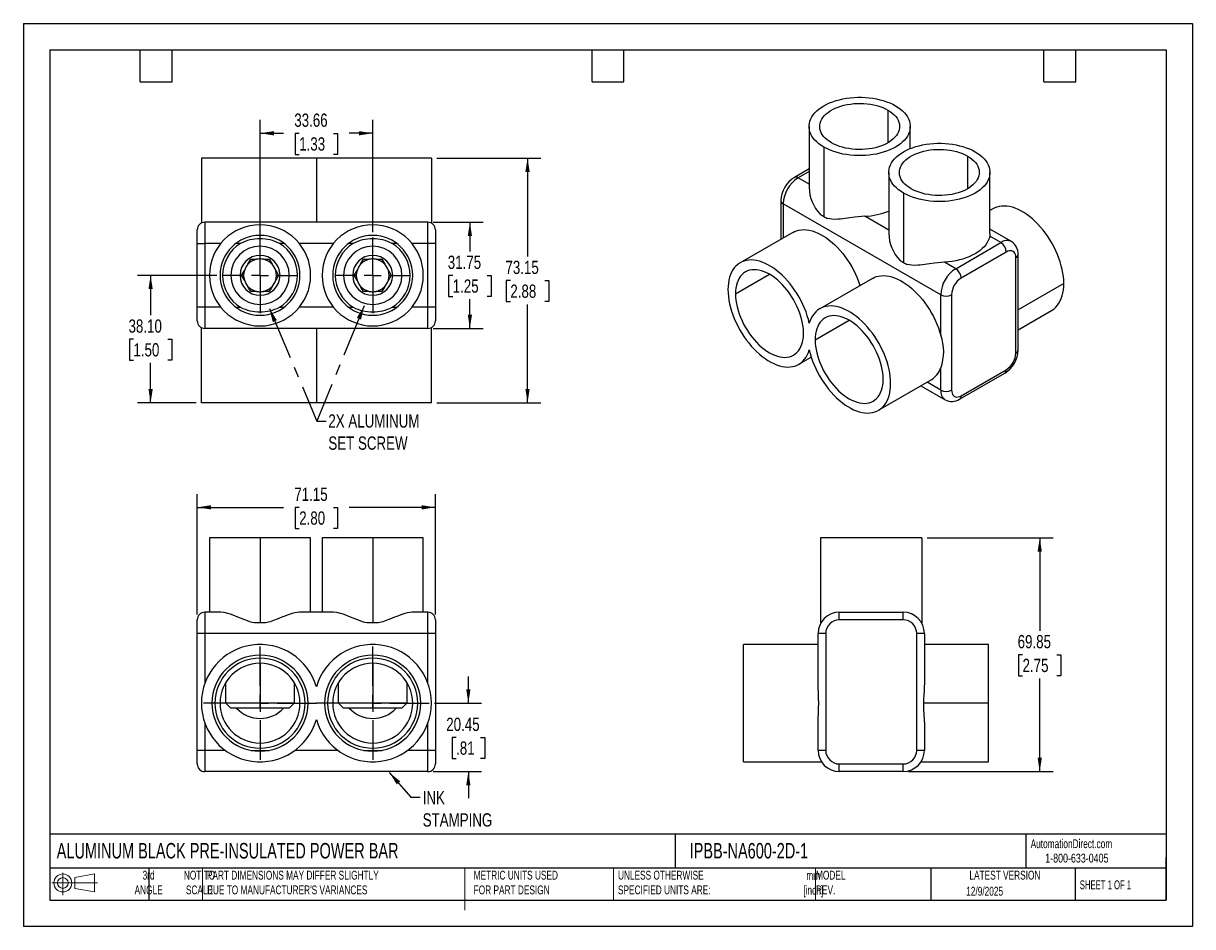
# Model space of a CAD drawing. Header units: millimetres. Extents: x 0 to 349, y 0 to 270.
import ezdxf

# ---------------------------------------------------------------- set-up
doc = ezdxf.new("R2010")
doc.units = ezdxf.units.MM
doc.header["$LTSCALE"] = 1.25
doc.linetypes.add('CENTERX2', pattern=[20.32, 12.7, -2.54, 2.54, -2.54])
doc.layers.add('CENTER', color=40, linetype='CENTERX2')
doc.layers.add('SLD-DEFPOINTS', color=7, linetype='Continuous')
doc.layers.add('DIMENSIONS', color=140, linetype='Continuous', lineweight=25)
doc.layers.add('TEXT', color=140, linetype='Continuous', lineweight=25)
doc.styles.add('SLDTEXTSTYLE0', font='TXT', dxfattribs={"width": 0.7})
doc.styles.add('SLDTEXTSTYLE1', font='TXT', dxfattribs={"width": 0.65})
doc.styles.add('SLDTEXTSTYLE2', font='TXT', dxfattribs={"width": 0.75})
doc.dimstyles.new('SLDDIMSTYLE0', dxfattribs={"dimtxt": 3.96875, "dimasz": 4.1275, "dimexe": 0, "dimexo": 0.0625, "dimgap": 0.992188, "dimtad": 0, "dimtih": 1, "dimtoh": 1, "dimrnd": 1e-09, "dimzin": 12, "dimdsep": 46, "dimtxsty": 'SLDTEXTSTYLE2', "dimsah": 1, "dimcen": 0.09, "dimadec": 0, "dimazin": 3, "dimtfac": 1, "dimtofl": 0, "dimtmove": 0, "dimatfit": 3, "dimfxl": 0, "dimfrac": 2, "dimtolj": 1, "dimtzin": 12, "dimarcsym": 0})
doc.dimstyles.new('SLDDIMSTYLE1', dxfattribs={"dimtxt": 3.96875, "dimasz": 4.1275, "dimexe": 0, "dimexo": 0.0625, "dimgap": 0.992188, "dimtad": 0, "dimtih": 1, "dimtoh": 1, "dimrnd": 1e-09, "dimzin": 12, "dimdsep": 46, "dimtxsty": 'SLDTEXTSTYLE2', "dimsah": 1, "dimcen": 0.09, "dimadec": 0, "dimazin": 3, "dimtfac": 1, "dimtmove": 0, "dimatfit": 0, "dimfxl": 0, "dimfrac": 2, "dimtolj": 1, "dimtzin": 12, "dimarcsym": 0})
doc.dimstyles.new('SLDDIMSTYLE2', dxfattribs={"dimtxt": 0.18, "dimasz": 4.1275, "dimexe": 0, "dimexo": 0.0625, "dimgap": 0, "dimtad": 0, "dimtih": 1, "dimtoh": 1, "dimdec": 0, "dimrnd": 1e-09, "dimzin": 0, "dimdsep": 46, "dimtxsty": 'Standard', "dimsah": 1, "dimcen": 0.09, "dimadec": 0, "dimazin": 0, "dimtfac": 4.1275, "dimtdec": 0, "dimtofl": 0, "dimtmove": 0, "dimatfit": 3, "dimfxl": 0, "dimfrac": 2, "dimtolj": 1, "dimtzin": 0, "dimarcsym": 0})
doc.dimstyles.new('SLDDIMSTYLE3', dxfattribs={"dimtxt": 3.96875, "dimasz": 4.1275, "dimexe": 0, "dimexo": 0.0625, "dimgap": 0.992188, "dimtad": 0, "dimtih": 1, "dimtoh": 1, "dimrnd": 1e-09, "dimzin": 4, "dimdsep": 46, "dimtxsty": 'SLDTEXTSTYLE2', "dimsah": 1, "dimcen": 0.09, "dimadec": 0, "dimazin": 1, "dimtfac": 1, "dimtofl": 0, "dimtmove": 0, "dimatfit": 3, "dimfxl": 0, "dimfrac": 2, "dimtolj": 1, "dimtzin": 12, "dimarcsym": 0})

# ---------------------------------------------------------------- blocks, each defined once
blk = doc.blocks.new('Block11')
at = {"color": 7, "linetype": 'Continuous', "lineweight": 18}
for p, q in [((0, 3.6), (13.59, 3.6)), ((3.24, 6.64), (3.24, 0)), ((6.85, 5.21), (12.72, 6.29)), ((6.85, 2), (6.85, 5.21)), ((12.72, 6.29), (12.72, 0.91)), ((6.85, 2), (12.72, 0.91))]:
    blk.add_line(p, q, dxfattribs=at)
for radius in [2.69, 1.61]:
    blk.add_circle((3.24, 3.6), radius, dxfattribs=at)
blk = doc.blocks.new('Block12')
at = {"layer": 'SLD-DEFPOINTS'}
blk.add_blockref('Block11', (0, 0), dxfattribs=at)
blk = doc.blocks.new('_D')
at = {"layer": 'DIMENSIONS'}
for p, q in [((51.94, 93.25), (51.94, 129.25)), ((123.09, 93.25), (123.09, 129.25)), ((51.94, 125.28), (77.7, 125.28)), ((82.39, 125.25), (81.18, 125.25)), ((81.18, 125.25), (81.18, 118.95)), ((92.65, 125.25), (93.86, 125.25)), ((93.86, 125.25), (93.86, 118.95)), ((123.09, 125.28), (97.34, 125.28)), ((81.18, 118.95), (82.39, 118.95)), ((93.86, 118.95), (92.65, 118.95))]:
    blk.add_line(p, q, dxfattribs=at)
for points in [[(51.94, 125.28), (56.07, 124.64), (56.07, 125.91)], [(123.09, 125.28), (118.96, 125.91), (118.96, 124.64)]]:
    blk.add_solid(points, dxfattribs=at)
at = {"layer": 'DIMENSIONS', "char_height": 3.969, "attachment_point": 1, "style": 'SLDTEXTSTYLE2'}
for s, insert in [('71.15', (80.92, 131.17)), ('2.80', (82.39, 124.06))]:
    blk.add_mtext(s, dxfattribs=dict(at, insert=insert))
blk = doc.blocks.new('_D_1')
at = {"layer": 'DIMENSIONS'}
for p, q in [((132.91, 66.77), (132.91, 74.7)), ((122.82, 66.77), (136.88, 66.77)), ((129.25, 56.51), (128.04, 56.51)), ((128.04, 56.51), (128.04, 50.21)), ((136.58, 56.51), (137.79, 56.51)), ((137.79, 56.51), (137.79, 50.21)), ((128.04, 50.21), (129.25, 50.21)), ((137.79, 50.21), (136.58, 50.21)), ((122.39, 46.32), (136.88, 46.32)), ((132.91, 46.32), (132.91, 38.38))]:
    blk.add_line(p, q, dxfattribs=at)
for points in [[(132.91, 66.77), (133.55, 70.89), (132.28, 70.89)], [(132.91, 46.32), (132.28, 42.19), (133.55, 42.19)]]:
    blk.add_solid(points, dxfattribs=at)
at = {"layer": 'DIMENSIONS', "char_height": 3.969, "attachment_point": 1, "style": 'SLDTEXTSTYLE2'}
for s, insert in [('20.45', (126.32, 62.43)), ('.81', (129.25, 55.33))]:
    blk.add_mtext(s, dxfattribs=dict(at, insert=insert))
blk = doc.blocks.new('SW_CENTERMARKSYMBOL_0')
at = {"layer": 'CENTER', "color": 0}
for p, q in [((0, 5.08), (0, 16.891)), ((-5.08, 0), (-16.891, 0)), ((0, 0), (-2.54, 0)), ((0, 0), (0, 2.54)), ((0, 0), (0, -2.54)), ((0, 0), (2.54, 0)), ((5.08, 0), (16.891, 0)), ((0, -5.08), (0, -16.891))]:
    blk.add_line(p, q, dxfattribs=at)
blk = doc.blocks.new('SW_CENTERMARKSYMBOL_1')
at = {"layer": 'CENTER', "color": 0}
for p, q in [((0, 5.08), (0, 16.891)), ((-5.08, 0), (-16.891, 0)), ((0, 0), (-2.54, 0)), ((0, 0), (0, 2.54)), ((0, 0), (0, -2.54)), ((0, 0), (2.54, 0)), ((5.08, 0), (16.891, 0)), ((0, -5.08), (0, -16.891))]:
    blk.add_line(p, q, dxfattribs=at)
blk = doc.blocks.new('_D_2')
at = {"layer": 'DIMENSIONS'}
for p, q in [((123.46, 229.64), (154.56, 229.64)), ((150.59, 229.64), (150.59, 200.21)), ((145.46, 193.04), (144.25, 193.04)), ((144.25, 193.04), (144.25, 186.74)), ((155.72, 193.04), (156.93, 193.04)), ((156.93, 193.04), (156.93, 186.74)), ((144.25, 186.74), (145.46, 186.74)), ((150.59, 156.49), (150.59, 185.93)), ((156.93, 186.74), (155.72, 186.74)), ((123.46, 156.49), (154.56, 156.49))]:
    blk.add_line(p, q, dxfattribs=at)
for points in [[(150.59, 229.64), (149.96, 225.52), (151.23, 225.52)], [(150.59, 156.49), (151.23, 160.62), (149.96, 160.62)]]:
    blk.add_solid(points, dxfattribs=at)
at = {"layer": 'DIMENSIONS', "char_height": 3.969, "attachment_point": 1, "style": 'SLDTEXTSTYLE2'}
for s, insert in [('73.15', (143.99, 198.96)), ('2.88', (145.46, 191.85))]:
    blk.add_mtext(s, dxfattribs=dict(at, insert=insert))
blk = doc.blocks.new('_D_3')
at = {"layer": 'DIMENSIONS'}
for p, q in [((122.39, 210.47), (137.34, 210.47)), ((133.37, 210.47), (133.37, 201.73)), ((128.24, 194.56), (127.03, 194.56)), ((127.03, 194.56), (127.03, 188.26)), ((138.5, 194.56), (139.71, 194.56)), ((139.71, 194.56), (139.71, 188.26)), ((127.03, 188.26), (128.24, 188.26)), ((133.37, 178.72), (133.37, 187.46)), ((139.71, 188.26), (138.5, 188.26)), ((122.39, 178.72), (137.34, 178.72))]:
    blk.add_line(p, q, dxfattribs=at)
for points in [[(133.37, 210.47), (132.74, 206.34), (134.01, 206.34)], [(133.37, 178.72), (134.01, 182.85), (132.74, 182.85)]]:
    blk.add_solid(points, dxfattribs=at)
at = {"layer": 'DIMENSIONS', "char_height": 3.969, "attachment_point": 1, "style": 'SLDTEXTSTYLE2'}
for s, insert in [('31.75', (126.77, 200.48)), ('1.25', (128.24, 193.38))]:
    blk.add_mtext(s, dxfattribs=dict(at, insert=insert))
blk = doc.blocks.new('_D_4')
at = {"layer": 'DIMENSIONS'}
for p, q in [((57.83, 194.59), (34.04, 194.59)), ((38, 194.59), (38, 182.68)), ((32.87, 175.51), (31.66, 175.51)), ((31.66, 175.51), (31.66, 169.21)), ((43.14, 175.51), (44.35, 175.51)), ((44.35, 175.51), (44.35, 169.21)), ((31.66, 169.21), (32.87, 169.21)), ((38, 156.49), (38, 168.41)), ((44.35, 169.21), (43.14, 169.21)), ((51.58, 156.49), (34.04, 156.49))]:
    blk.add_line(p, q, dxfattribs=at)
for points in [[(38, 194.59), (37.37, 190.47), (38.64, 190.47)], [(38, 156.49), (38.64, 160.62), (37.37, 160.62)]]:
    blk.add_solid(points, dxfattribs=at)
at = {"layer": 'DIMENSIONS', "char_height": 3.969, "attachment_point": 1, "style": 'SLDTEXTSTYLE2'}
for s, insert in [('38.10', (31.41, 181.43)), ('1.50', (32.87, 174.33))]:
    blk.add_mtext(s, dxfattribs=dict(at, insert=insert))
blk = doc.blocks.new('_D_5')
at = {"layer": 'DIMENSIONS'}
for p, q in [((70.69, 201.08), (70.69, 241.02)), ((104.34, 207.45), (104.34, 241.02)), ((70.69, 237.05), (77.7, 237.05)), ((82.39, 237.02), (81.18, 237.02)), ((81.18, 237.02), (81.18, 230.72)), ((92.65, 237.02), (93.86, 237.02)), ((93.86, 237.02), (93.86, 230.72)), ((104.34, 237.05), (97.34, 237.05)), ((81.18, 230.72), (82.39, 230.72)), ((93.86, 230.72), (92.65, 230.72))]:
    blk.add_line(p, q, dxfattribs=at)
for points in [[(70.69, 237.05), (74.82, 236.41), (74.82, 237.68)], [(104.34, 237.05), (100.22, 237.68), (100.22, 236.41)]]:
    blk.add_solid(points, dxfattribs=at)
at = {"layer": 'DIMENSIONS', "char_height": 3.969, "attachment_point": 1, "style": 'SLDTEXTSTYLE2'}
for s, insert in [('33.66', (80.92, 242.94)), ('1.33', (82.39, 235.84))]:
    blk.add_mtext(s, dxfattribs=dict(at, insert=insert))
blk = doc.blocks.new('SW_CENTERMARKSYMBOL_2')
at = {"layer": 'CENTER', "color": 0}
for p, q in [((0, 5.08), (0, 11.27125)), ((-5.08, 0), (-11.27125, 0)), ((0, 0), (-2.54, 0)), ((0, 0), (0, 2.54)), ((0, 0), (0, -2.54)), ((0, 0), (2.54, 0)), ((5.08, 0), (11.27125, 0)), ((0, -5.08), (0, -11.27125))]:
    blk.add_line(p, q, dxfattribs=at)
blk = doc.blocks.new('SW_CENTERMARKSYMBOL_3')
at = {"layer": 'CENTER', "color": 0}
for p, q in [((0, 5.08), (0, 11.27125)), ((-5.08, 0), (-11.27125, 0)), ((0, 0), (-2.54, 0)), ((0, 0), (0, 2.54)), ((0, 0), (0, -2.54)), ((0, 0), (2.54, 0)), ((5.08, 0), (11.27125, 0)), ((0, -5.08), (0, -11.27125))]:
    blk.add_line(p, q, dxfattribs=at)
blk = doc.blocks.new('_D_6')
at = {"layer": 'DIMENSIONS'}
for p, q in [((269.94, 116.17), (307.55, 116.17)), ((303.58, 116.17), (303.58, 88.38)), ((298.45, 81.21), (297.24, 81.21)), ((297.24, 81.21), (297.24, 74.91)), ((308.72, 81.21), (309.93, 81.21)), ((309.93, 81.21), (309.93, 74.91)), ((297.24, 74.91), (298.45, 74.91)), ((303.58, 46.32), (303.58, 74.11)), ((309.93, 74.91), (308.72, 74.91)), ((264.36, 46.32), (307.55, 46.32))]:
    blk.add_line(p, q, dxfattribs=at)
for points in [[(303.58, 116.17), (302.95, 112.04), (304.22, 112.04)], [(303.58, 46.32), (304.22, 50.45), (302.95, 50.45)]]:
    blk.add_solid(points, dxfattribs=at)
at = {"layer": 'DIMENSIONS', "char_height": 3.969, "attachment_point": 1, "style": 'SLDTEXTSTYLE2'}
for s, insert in [('69.85', (296.99, 87.14)), ('2.75', (298.45, 80.03))]:
    blk.add_mtext(s, dxfattribs=dict(at, insert=insert))

msp = doc.modelspace()

# ---------------------------------------------------------------- linework, layer by layer
at = {"color": 7, "linetype": 'Continuous'}
for p, q in [((0.003, 269.878), (0.003, 0.003)), ((0.003, 269.878), (349.253, 269.878)), ((349.253, 269.878), (349.253, 0.003)), ((349.253, 0.003), (0.003, 0.003))]:
    msp.add_line(p, q, dxfattribs=at)
for p, q in [((258.247, 243.953), (258.247, 234.207)), ((234.692, 239.08), (234.692, 220.841)), ((264.918, 232.482), (264.918, 239.08)), ((239.119, 232.911), (239.119, 212.171)), ((53.164, 229.645), (53.164, 210.204)), ((87.517, 229.645), (53.164, 229.645)), ((87.517, 229.645), (87.517, 210.468)), ((121.871, 229.645), (87.517, 229.645)), ((121.871, 229.645), (121.871, 210.203)), ((282.044, 230.215), (282.044, 220.469)), ((234.692, 226.418), (230.289, 223.876)), ((234.692, 225.645), (231.432, 223.763)), ((234.692, 221.88), (231.432, 223.763)), ((258.49, 225.342), (258.49, 207.103)), ((288.716, 207.103), (288.716, 225.342)), ((226.272, 216.919), (226.272, 205.392)), ((262.917, 219.173), (262.917, 198.432)), ((274.016, 188.81), (226.942, 215.986)), ((226.942, 215.986), (226.942, 205.778)), ((289.626, 214.489), (288.716, 213.963)), ((54.231, 210.468), (54.231, 204.118)), ((120.804, 210.468), (54.231, 210.468)), ((120.804, 204.118), (120.804, 210.468)), ((258.49, 208.142), (251.367, 212.254)), ((51.945, 204.118), (51.945, 208.182)), ((123.09, 208.182), (123.09, 204.118)), ((229.818, 207.438), (214.102, 198.366)), ((291.977, 204.364), (288.635, 206.293)), ((295.151, 204.678), (288.716, 208.393)), ((51.945, 204.118), (54.231, 204.118)), ((51.945, 185.068), (51.945, 204.118)), ((58.956, 204.118), (54.231, 204.118)), ((54.231, 204.118), (54.231, 185.068)), ((64.844, 204.118), (63.493, 204.118)), ((70.69, 204.546), (70.69, 205.467)), ((70.69, 203.324), (70.69, 204.546)), ((77.886, 204.118), (76.536, 204.118)), ((92.611, 204.118), (82.423, 204.118)), ((98.499, 204.118), (97.148, 204.118)), ((104.345, 204.546), (104.345, 205.467)), ((104.345, 203.324), (104.345, 204.546)), ((111.541, 204.118), (110.191, 204.118)), ((120.804, 204.118), (116.078, 204.118)), ((120.804, 185.068), (120.804, 204.118)), ((123.09, 204.118), (120.804, 204.118)), ((123.09, 204.118), (123.09, 185.068)), ((278.506, 196.587), (291.977, 204.364)), ((67.07, 197.898), (67.926, 199.381)), ((67.926, 199.381), (69.637, 199.381)), ((70.69, 199.495), (70.69, 200.562)), ((70.69, 194.593), (70.69, 199.495)), ((71.742, 199.381), (73.454, 199.381)), ((73.454, 199.381), (74.31, 197.898)), ((100.725, 197.898), (101.581, 199.381)), ((101.581, 199.381), (103.292, 199.381)), ((104.345, 199.495), (104.345, 200.562)), ((104.345, 194.593), (104.345, 199.495)), ((105.397, 199.381), (107.109, 199.381)), ((107.109, 199.381), (107.965, 197.898)), ((293.593, 201.564), (280.123, 193.787)), ((296.467, 171.387), (296.467, 199.904)), ((297.136, 172.32), (297.136, 200.837)), ((65.161, 194.593), (66.017, 196.075)), ((75.363, 196.075), (76.218, 194.593)), ((98.816, 194.593), (99.672, 196.075)), ((109.018, 196.075), (109.873, 194.593)), ((278.506, 196.587), (275.165, 198.516)), ((66.017, 193.11), (65.161, 194.593)), ((70.69, 194.593), (70.69, 189.69)), ((76.218, 194.593), (75.363, 193.11)), ((99.672, 193.11), (98.816, 194.593)), ((104.345, 194.593), (104.345, 189.69)), ((109.873, 194.593), (109.018, 193.11)), ((212.717, 189.046), (222.866, 194.905)), ((253.615, 193.7), (237.9, 184.628)), ((310.781, 192.156), (297.136, 184.279)), ((67.926, 189.805), (67.07, 191.287)), ((69.637, 189.805), (67.926, 189.805)), ((70.69, 189.69), (70.69, 188.624)), ((73.454, 189.805), (71.742, 189.805)), ((74.31, 191.287), (73.454, 189.805)), ((101.581, 189.805), (100.725, 191.287)), ((103.292, 189.805), (101.581, 189.805)), ((104.345, 189.69), (104.345, 188.624)), ((107.109, 189.805), (105.397, 189.805)), ((107.965, 191.287), (107.109, 189.805)), ((274.016, 176.72), (274.016, 188.81)), ((277.249, 188.81), (277.249, 160.292)), ((70.69, 185.861), (70.69, 184.639)), ((104.345, 185.861), (104.345, 184.639)), ((54.231, 185.068), (51.945, 185.068)), ((51.945, 181.004), (51.945, 185.068)), ((58.956, 185.068), (54.231, 185.068)), ((54.231, 185.068), (54.231, 178.718)), ((63.493, 185.068), (64.844, 185.068)), ((70.69, 184.639), (70.69, 183.718)), ((76.536, 185.068), (77.886, 185.068)), ((92.611, 185.068), (82.423, 185.068)), ((97.148, 185.068), (98.499, 185.068)), ((104.345, 184.639), (104.345, 183.718)), ((110.191, 185.068), (111.541, 185.068)), ((120.804, 185.068), (116.078, 185.068)), ((120.804, 178.718), (120.804, 185.068)), ((123.09, 185.068), (120.804, 185.068)), ((123.09, 185.068), (123.09, 181.004)), ((297.136, 178.351), (307.151, 184.132)), ((53.164, 156.493), (53.164, 178.982)), ((120.804, 178.718), (54.231, 178.718)), ((87.517, 178.718), (87.517, 156.493)), ((121.871, 156.493), (121.871, 178.982)), ((236.515, 175.308), (246.664, 181.167)), ((231.627, 168.009), (235.344, 170.155)), ((274.016, 160.292), (274.016, 166.887)), ((279.649, 157.586), (293.12, 165.363)), ((280.123, 158.633), (293.593, 166.409)), ((255.425, 154.271), (271.14, 163.344)), ((268.075, 161.574), (275.332, 157.385)), ((274.016, 160.292), (269.935, 162.648)), ((87.517, 156.493), (53.164, 156.493)), ((121.871, 156.493), (87.517, 156.493)), ((55.577, 116.169), (55.577, 93.944)), ((70.69, 116.169), (55.577, 116.169)), ((70.69, 116.169), (70.69, 90.769)), ((85.803, 116.169), (70.69, 116.169)), ((85.803, 93.944), (85.803, 116.169)), ((89.232, 116.169), (89.232, 93.944)), ((104.345, 116.169), (89.232, 116.169)), ((104.345, 116.169), (104.345, 90.769)), ((119.458, 116.169), (104.345, 116.169)), ((119.458, 93.944), (119.458, 116.169)), ((238.131, 116.169), (238.131, 90.769)), ((268.357, 116.169), (238.131, 116.169)), ((268.357, 116.169), (268.357, 90.769)), ((51.945, 87.594), (51.945, 91.658)), ((54.231, 93.944), (54.231, 87.594)), ((58.956, 93.944), (54.231, 93.944)), ((92.611, 93.944), (82.423, 93.944)), ((120.804, 93.944), (116.078, 93.944)), ((120.804, 87.594), (120.804, 93.944)), ((123.09, 91.658), (123.09, 87.594)), ((243.719, 91.658), (243.719, 93.944)), ((243.719, 93.944), (262.769, 93.944)), ((262.769, 91.658), (243.719, 91.658)), ((262.769, 91.658), (262.769, 93.944)), ((51.945, 52.669), (51.945, 87.594)), ((54.231, 87.594), (51.945, 87.594)), ((54.231, 87.594), (54.231, 72.788)), ((120.804, 87.594), (54.231, 87.594)), ((70.69, 90.769), (69.055, 90.769)), ((72.325, 90.769), (70.69, 90.769)), ((104.345, 90.769), (102.71, 90.769)), ((105.98, 90.769), (104.345, 90.769)), ((120.804, 72.788), (120.804, 87.594)), ((123.09, 87.594), (120.804, 87.594)), ((123.09, 87.594), (123.09, 52.669)), ((239.655, 87.594), (237.369, 87.594)), ((237.369, 72.788), (237.369, 87.594)), ((238.22, 90.769), (238.131, 90.769)), ((239.655, 87.594), (239.655, 52.669)), ((266.833, 52.669), (266.833, 87.594)), ((269.119, 87.594), (266.833, 87.594)), ((268.357, 90.769), (268.268, 90.769)), ((269.119, 87.594), (269.119, 72.788)), ((237.369, 84.292), (215.144, 84.292)), ((215.144, 49.24), (215.144, 84.292)), ((288.296, 84.292), (269.119, 84.292)), ((288.296, 66.766), (288.296, 84.292)), ((70.69, 78.704), (70.69, 66.83)), ((104.345, 78.704), (104.345, 66.83)), ((60.371, 72.77), (60.371, 66.83)), ((81.009, 66.83), (81.009, 72.77)), ((94.026, 72.77), (94.026, 66.83)), ((114.664, 66.83), (114.664, 72.77)), ((58.752, 66.766), (57.228, 66.766)), ((60.371, 66.83), (61.959, 65.242)), ((60.371, 66.83), (70.69, 66.83)), ((70.69, 65.242), (70.69, 66.83)), ((70.69, 66.83), (81.009, 66.83)), ((79.421, 65.242), (81.009, 66.83)), ((82.628, 66.766), (84.152, 66.766)), ((92.407, 66.766), (90.883, 66.766)), ((94.026, 66.83), (95.614, 65.242)), ((94.026, 66.83), (104.345, 66.83)), ((104.345, 65.242), (104.345, 66.83)), ((104.345, 66.83), (114.664, 66.83)), ((113.076, 65.242), (114.664, 66.83)), ((116.283, 66.766), (117.807, 66.766)), ((288.296, 66.766), (268.855, 66.766)), ((288.296, 49.24), (288.296, 66.766)), ((70.69, 65.242), (61.959, 65.242)), ((79.421, 65.242), (70.69, 65.242)), ((104.345, 65.242), (95.614, 65.242)), ((113.076, 65.242), (104.345, 65.242)), ((54.231, 60.745), (54.231, 52.669)), ((120.804, 52.669), (120.804, 60.745)), ((237.369, 52.669), (237.369, 60.745)), ((269.119, 60.745), (269.119, 52.669)), ((54.231, 52.669), (51.945, 52.669)), ((51.945, 48.605), (51.945, 52.669)), ((54.231, 52.669), (54.231, 46.319)), ((60.277, 52.669), (54.231, 52.669)), ((68.002, 52.669), (73.378, 52.669)), ((93.932, 52.669), (81.103, 52.669)), ((101.657, 52.669), (107.033, 52.669)), ((120.804, 52.669), (114.758, 52.669)), ((123.09, 52.669), (120.804, 52.669)), ((120.804, 46.319), (120.804, 52.669)), ((123.09, 52.669), (123.09, 48.605)), ((239.655, 52.669), (237.369, 52.669)), ((269.119, 52.669), (266.833, 52.669)), ((215.144, 49.24), (238.375, 49.24)), ((268.114, 49.24), (288.296, 49.24)), ((120.804, 46.319), (54.231, 46.319)), ((243.719, 48.605), (262.769, 48.605)), ((243.719, 46.319), (243.719, 48.605)), ((262.769, 46.319), (243.719, 46.319)), ((262.769, 46.319), (262.769, 48.605))]:
    msp.add_line(p, q)
at = {"color": 140, "linetype": 'Continuous', "lineweight": 18}
for p, q in [((53.547, 17.462), (53.547, 7.937)), ((131.855, 17.462), (131.855, 7.937)), ((131.855, 14.491), (131.855, 4.966)), ((176.247, 17.462), (176.247, 7.937)), ((236.626, 17.462), (236.626, 7.937))]:
    msp.add_line(p, q, dxfattribs=at)
at = {"flags": 128}
for points in [[(239.119, 232.911), (238.35, 233.389), (237.645, 233.899), (237.009, 234.438), (236.444, 235.003), (235.953, 235.591), (235.54, 236.198), (235.207, 236.822), (234.956, 237.458), (234.787, 238.103), (234.703, 238.754), (234.703, 239.406), (234.787, 240.057), (234.956, 240.702), (235.207, 241.338), (235.54, 241.961), (235.953, 242.569), (236.444, 243.157), (237.009, 243.722), (237.645, 244.261), (238.35, 244.771), (239.119, 245.249), (239.947, 245.693), (240.831, 246.1), (241.765, 246.467), (242.744, 246.793), (243.762, 247.076), (244.814, 247.315), (245.894, 247.507), (246.996, 247.652), (248.113, 247.75), (249.24, 247.798), (250.37, 247.798), (251.497, 247.75), (252.615, 247.652), (253.717, 247.507), (254.797, 247.315), (255.849, 247.076), (256.867, 246.793), (257.846, 246.467), (258.78, 246.1), (259.663, 245.693), (260.492, 245.249)], [(241.364, 234.207), (240.678, 234.638), (240.059, 235.1), (239.509, 235.592), (239.034, 236.108), (238.636, 236.647), (238.319, 237.202), (238.085, 237.771), (237.935, 238.35), (237.87, 238.934), (237.892, 239.518), (237.999, 240.1), (238.191, 240.674), (238.467, 241.237), (238.825, 241.785), (239.262, 242.312), (239.775, 242.817), (240.36, 243.295), (241.013, 243.742), (241.73, 244.155), (242.504, 244.532), (243.332, 244.87), (244.206, 245.166), (245.12, 245.419), (246.068, 245.625), (247.043, 245.784), (248.038, 245.896), (249.046, 245.958), (250.059, 245.97), (251.07, 245.933), (252.072, 245.846), (253.058, 245.711), (254.02, 245.528), (254.952, 245.298), (255.847, 245.024), (256.699, 244.706), (257.5, 244.349), (258.247, 243.953)], [(260.492, 245.249), (261.261, 244.771), (261.965, 244.261), (262.602, 243.722), (263.167, 243.157), (263.657, 242.569), (264.07, 241.961), (264.403, 241.338), (264.655, 240.702), (264.823, 240.057), (264.908, 239.406), (264.908, 238.754), (264.823, 238.103), (264.655, 237.458), (264.403, 236.822), (264.07, 236.198), (263.657, 235.591), (263.167, 235.003), (262.602, 234.438), (261.965, 233.899), (261.261, 233.389), (260.492, 232.911), (259.663, 232.467), (258.78, 232.06), (257.846, 231.693), (256.867, 231.366), (255.849, 231.083), (254.797, 230.845), (253.717, 230.653), (252.615, 230.507), (251.497, 230.41), (250.37, 230.361), (249.24, 230.361), (248.113, 230.41), (246.996, 230.507), (245.894, 230.653), (244.814, 230.845), (243.762, 231.083), (242.744, 231.366), (241.765, 231.693), (240.831, 232.06), (239.947, 232.467), (239.119, 232.911)], [(258.247, 243.953), (258.932, 243.522), (259.552, 243.059), (260.101, 242.568), (260.577, 242.051), (260.974, 241.513), (261.292, 240.958), (261.526, 240.388), (261.676, 239.81), (261.741, 239.226), (261.719, 238.641), (261.612, 238.06), (261.419, 237.485), (261.143, 236.922), (260.786, 236.375), (260.349, 235.847), (259.836, 235.343), (259.251, 234.865), (258.597, 234.418), (257.881, 234.004), (257.106, 233.627), (256.279, 233.289), (255.405, 232.993), (254.491, 232.741), (253.543, 232.535), (252.568, 232.375), (251.573, 232.264), (250.565, 232.202), (249.552, 232.19), (248.541, 232.227), (247.539, 232.314), (246.553, 232.449), (245.59, 232.632), (244.658, 232.862), (243.763, 233.136), (242.912, 233.453), (242.11, 233.811), (241.364, 234.207)], [(262.917, 219.173), (262.148, 219.651), (261.443, 220.161), (260.806, 220.7), (260.241, 221.265), (259.751, 221.853), (259.338, 222.46), (259.005, 223.084), (258.754, 223.72), (258.585, 224.365), (258.501, 225.016), (258.501, 225.668), (258.585, 226.319), (258.754, 226.964), (259.005, 227.6), (259.338, 228.223), (259.751, 228.831), (260.241, 229.418), (260.806, 229.983), (261.443, 230.523), (262.148, 231.033), (262.917, 231.511), (263.745, 231.955), (264.629, 232.361), (265.562, 232.729), (266.541, 233.055), (267.559, 233.338), (268.612, 233.577), (269.691, 233.769), (270.793, 233.914), (271.911, 234.011), (273.038, 234.06), (274.168, 234.06), (275.295, 234.011), (276.413, 233.914), (277.515, 233.769), (278.595, 233.577), (279.647, 233.338), (280.665, 233.055), (281.644, 232.729), (282.577, 232.361), (283.461, 231.955), (284.29, 231.511)], [(265.162, 220.469), (264.476, 220.899), (263.856, 221.362), (263.307, 221.854), (262.832, 222.37), (262.434, 222.908), (262.117, 223.464), (261.882, 224.033), (261.732, 224.612), (261.668, 225.195), (261.689, 225.78), (261.797, 226.362), (261.989, 226.936), (262.265, 227.499), (262.623, 228.046), (263.06, 228.574), (263.573, 229.079), (264.158, 229.556), (264.811, 230.004), (265.527, 230.417), (266.302, 230.794), (267.129, 231.132), (268.003, 231.428), (268.918, 231.68), (269.866, 231.887), (270.841, 232.046), (271.836, 232.157), (272.843, 232.219), (273.856, 232.232), (274.868, 232.195), (275.87, 232.108), (276.856, 231.973), (277.818, 231.79), (278.75, 231.56), (279.645, 231.286), (280.496, 230.968), (281.298, 230.611), (282.044, 230.215)], [(284.29, 231.511), (285.058, 231.033), (285.763, 230.523), (286.4, 229.983), (286.965, 229.418), (287.455, 228.831), (287.868, 228.223), (288.201, 227.6), (288.453, 226.964), (288.621, 226.319), (288.705, 225.668), (288.705, 225.016), (288.621, 224.365), (288.453, 223.72), (288.201, 223.084), (287.868, 222.46), (287.455, 221.853), (286.965, 221.265), (286.4, 220.7), (285.763, 220.161), (285.058, 219.651), (284.29, 219.173), (283.461, 218.729), (282.577, 218.322), (281.644, 217.954), (280.665, 217.628), (279.647, 217.345), (278.595, 217.107), (277.515, 216.914), (276.413, 216.769), (275.295, 216.672), (274.168, 216.623), (273.038, 216.623), (271.911, 216.672), (270.793, 216.769), (269.691, 216.914), (268.612, 217.107), (267.559, 217.345), (266.541, 217.628), (265.562, 217.954), (264.629, 218.322), (263.745, 218.729), (262.917, 219.173)], [(282.044, 230.215), (282.73, 229.784), (283.35, 229.321), (283.899, 228.83), (284.374, 228.313), (284.772, 227.775), (285.089, 227.219), (285.324, 226.65), (285.474, 226.072), (285.538, 225.488), (285.517, 224.903), (285.409, 224.321), (285.217, 223.747), (284.941, 223.184), (284.583, 222.637), (284.146, 222.109), (283.633, 221.605), (283.048, 221.127), (282.395, 220.68), (281.679, 220.266), (280.904, 219.889), (280.077, 219.551), (279.203, 219.255), (278.288, 219.003), (277.34, 218.796), (276.365, 218.637), (275.37, 218.526), (274.363, 218.464), (273.35, 218.452), (272.338, 218.489), (271.336, 218.575), (270.35, 218.711), (269.388, 218.894), (268.456, 219.124), (267.561, 219.398), (266.71, 219.715), (265.908, 220.073), (265.162, 220.469)], [(310.781, 192.156), (310.751, 193.171), (310.661, 194.215), (310.511, 195.283), (310.303, 196.372), (310.036, 197.475), (309.713, 198.586), (309.335, 199.701), (308.903, 200.814), (308.421, 201.92), (307.89, 203.014), (307.312, 204.089), (306.692, 205.141), (306.031, 206.165), (305.333, 207.155), (304.601, 208.107), (303.839, 209.017), (303.05, 209.879), (302.239, 210.69), (301.409, 211.446), (300.564, 212.143), (299.709, 212.777), (298.848, 213.346), (297.984, 213.847), (297.122, 214.277), (296.267, 214.635), (295.421, 214.918), (294.59, 215.125), (293.778, 215.256), (292.988, 215.309), (292.224, 215.284), (291.49, 215.181), (290.79, 215.002), (290.126, 214.746), (289.626, 214.489)], [(251.367, 212.254), (250.387, 212.179), (249.372, 212.072), (248.329, 211.942), (246.888, 211.746), (245.455, 211.555), (244.742, 211.469), (244.062, 211.399), (243.413, 211.347), (242.793, 211.317), (241.461, 211.347), (240.338, 211.539)], [(229.818, 207.438), (230.293, 207.684), (230.954, 207.943), (231.652, 208.125), (232.384, 208.231), (233.146, 208.259), (233.935, 208.209), (234.746, 208.082), (235.575, 207.878), (236.419, 207.599), (237.274, 207.245), (238.135, 206.819), (238.998, 206.321), (239.859, 205.756), (240.714, 205.125), (241.558, 204.432), (242.388, 203.68), (243.2, 202.872), (243.989, 202.013), (244.752, 201.107), (245.485, 200.158), (246.184, 199.17), (246.847, 198.149), (247.469, 197.099), (248.049, 196.026), (248.582, 194.935), (249.067, 193.831), (249.501, 192.719), (249.883, 191.604), (249.898, 191.554)], [(288.635, 206.293), (288.474, 205.638), (288.227, 204.993), (287.897, 204.36), (287.484, 203.744), (286.992, 203.147), (286.423, 202.574), (285.78, 202.027), (285.068, 201.51), (284.29, 201.025), (283.45, 200.576), (282.554, 200.164), (281.607, 199.793), (280.613, 199.465), (279.58, 199.181), (278.512, 198.943), (277.416, 198.752), (276.298, 198.609), (275.165, 198.516)], [(288.712, 207.103), (288.716, 207.068), (288.635, 206.293)], [(234.763, 180.319), (234.493, 181.422), (234.167, 182.534), (233.785, 183.649), (233.35, 184.762), (232.865, 185.867), (232.331, 186.959), (231.75, 188.033), (231.127, 189.084), (230.464, 190.105), (229.763, 191.094), (229.029, 192.043), (228.265, 192.95), (227.475, 193.809), (226.663, 194.617), (225.832, 195.369), (224.987, 196.062), (224.131, 196.692), (223.269, 197.257), (222.405, 197.754), (221.544, 198.179), (220.689, 198.532), (219.844, 198.811), (219.014, 199.013), (218.203, 199.138), (217.414, 199.186), (216.652, 199.157), (215.921, 199.05), (215.222, 198.865), (214.561, 198.605), (213.941, 198.269), (213.363, 197.861), (212.832, 197.381), (212.35, 196.832), (211.918, 196.217), (211.54, 195.538), (211.217, 194.8), (210.951, 194.005), (210.742, 193.157), (210.592, 192.261), (210.502, 191.321), (210.472, 190.342)], [(296.467, 199.904), (296.431, 200.403), (296.326, 200.849), (296.154, 201.23), (295.918, 201.538), (295.625, 201.765), (295.282, 201.905), (294.898, 201.955), (294.481, 201.914), (294.043, 201.782), (293.593, 201.564)], [(233.012, 177.33), (232.981, 178.267), (232.887, 179.235), (232.732, 180.227), (232.516, 181.237), (232.24, 182.26), (231.906, 183.288), (231.517, 184.316), (231.074, 185.336), (230.581, 186.343), (230.04, 187.331), (229.455, 188.294), (228.829, 189.225), (228.167, 190.118), (227.472, 190.969), (226.748, 191.772), (226, 192.522), (225.234, 193.215), (224.452, 193.845), (223.661, 194.41), (222.865, 194.906), (222.068, 195.329), (221.277, 195.678), (220.496, 195.95), (219.729, 196.143), (218.981, 196.256), (218.258, 196.288), (217.562, 196.24), (216.9, 196.111), (216.274, 195.903), (215.689, 195.616), (215.148, 195.253), (214.655, 194.815), (214.212, 194.305), (213.823, 193.727), (213.489, 193.084), (213.214, 192.38), (212.997, 191.62), (212.842, 190.807), (212.748, 189.947), (212.717, 189.046)], [(275.165, 198.516), (274.184, 198.44), (273.169, 198.334), (272.127, 198.204), (270.686, 198.008), (269.253, 197.817), (268.54, 197.731), (267.86, 197.661), (267.211, 197.609), (266.591, 197.578), (265.258, 197.609), (264.136, 197.801)], [(253.615, 193.7), (254.111, 193.956), (254.773, 194.212), (255.473, 194.392), (256.206, 194.495), (256.969, 194.52), (257.758, 194.468), (258.57, 194.339), (259.4, 194.132), (260.244, 193.851), (261.099, 193.494), (261.96, 193.066), (262.823, 192.566), (263.684, 191.999), (264.538, 191.366), (265.383, 190.671), (266.212, 189.917), (267.023, 189.108), (267.811, 188.247), (268.573, 187.339), (269.305, 186.389), (270.004, 185.4), (270.665, 184.378), (271.286, 183.327), (271.864, 182.254), (272.396, 181.162), (272.88, 180.057), (273.312, 178.945), (273.692, 177.831), (274.016, 176.72)], [(307.151, 184.132), (307.312, 184.229), (307.89, 184.638), (308.421, 185.118), (308.903, 185.666), (309.335, 186.282), (309.713, 186.96), (310.036, 187.699), (310.303, 188.494), (310.511, 189.341), (310.661, 190.237), (310.751, 191.177), (310.781, 192.156)], [(210.472, 190.342), (210.502, 189.328), (210.592, 188.284), (210.742, 187.215), (210.951, 186.126), (211.217, 185.024), (211.54, 183.912), (211.918, 182.797), (212.35, 181.684), (212.832, 180.578), (213.363, 179.485), (213.941, 178.409), (214.561, 177.357), (215.222, 176.334), (215.921, 175.343), (216.652, 174.391), (217.414, 173.481), (218.203, 172.619), (219.014, 171.808), (219.844, 171.052), (220.689, 170.355), (221.544, 169.721), (222.405, 169.152), (223.269, 168.651), (224.131, 168.221), (224.987, 167.863), (225.832, 167.58), (226.663, 167.373), (227.475, 167.243), (228.265, 167.19), (229.029, 167.214), (229.763, 167.317), (230.464, 167.496), (231.127, 167.752), (231.75, 168.083), (232.331, 168.487), (232.865, 168.962), (233.35, 169.507), (233.785, 170.118), (234.167, 170.793), (234.493, 171.527), (234.763, 172.319)], [(212.717, 189.046), (212.748, 188.108), (212.842, 187.141), (212.997, 186.148), (213.214, 185.138), (213.489, 184.116), (213.823, 183.087), (214.212, 182.06), (214.655, 181.039), (215.148, 180.032), (215.689, 179.044), (216.274, 178.082), (216.9, 177.151), (217.562, 176.257), (218.258, 175.406), (218.981, 174.603), (219.729, 173.853), (220.496, 173.161), (221.277, 172.53), (222.068, 171.965), (222.865, 171.47), (223.661, 171.046), (224.452, 170.697), (225.234, 170.426), (226, 170.233), (226.748, 170.12), (227.472, 170.087), (228.167, 170.135), (228.829, 170.264), (229.455, 170.473), (230.04, 170.759), (230.581, 171.123), (231.074, 171.561), (231.517, 172.07), (231.906, 172.648), (232.24, 173.291), (232.516, 173.995), (232.732, 174.756), (232.887, 175.569), (232.981, 176.428), (233.012, 177.33)], [(234.763, 172.319), (235.034, 171.215), (235.36, 170.103), (235.742, 168.988), (236.177, 167.875), (236.662, 166.77), (237.196, 165.678), (237.776, 164.604), (238.4, 163.554), (239.063, 162.532), (239.764, 161.544), (240.498, 160.594), (241.261, 159.687), (242.051, 158.828), (242.864, 158.02), (243.695, 157.268), (244.54, 156.575), (245.396, 155.945), (246.258, 155.38), (247.122, 154.884), (247.983, 154.458), (248.838, 154.105), (249.683, 153.827), (250.513, 153.624), (251.324, 153.499), (252.112, 153.451), (252.874, 153.481), (253.606, 153.588), (254.304, 153.772), (254.965, 154.033), (255.586, 154.368), (256.163, 154.777), (256.695, 155.257), (257.177, 155.806), (257.608, 156.421), (257.987, 157.099), (258.31, 157.838), (258.576, 158.633), (258.785, 159.48), (258.935, 160.376), (259.025, 161.316), (259.055, 162.295), (259.025, 163.31), (258.935, 164.354), (258.785, 165.423), (258.576, 166.511), (258.31, 167.614), (257.987, 168.725), (257.608, 169.84), (257.177, 170.954), (256.695, 172.059), (256.163, 173.153), (255.586, 174.228), (254.965, 175.28), (254.304, 176.304), (253.606, 177.294), (252.874, 178.246), (252.112, 179.156), (251.324, 180.018), (250.513, 180.829), (249.683, 181.585), (248.838, 182.282), (247.983, 182.916), (247.122, 183.485), (246.258, 183.986), (245.396, 184.416), (244.54, 184.774), (243.695, 185.057), (242.864, 185.264), (242.051, 185.395), (241.261, 185.448), (240.498, 185.423), (239.764, 185.32), (239.063, 185.141), (238.4, 184.885), (237.776, 184.555), (237.196, 184.151), (236.662, 183.675), (236.177, 183.13), (235.742, 182.519), (235.36, 181.845), (235.034, 181.11), (234.763, 180.319)], [(256.81, 163.591), (256.779, 164.529), (256.685, 165.497), (256.53, 166.489), (256.313, 167.499), (256.038, 168.522), (255.704, 169.55), (255.315, 170.577), (254.872, 171.598), (254.379, 172.605), (253.838, 173.593), (253.253, 174.556), (252.627, 175.486), (251.964, 176.38), (251.269, 177.231), (250.546, 178.034), (249.798, 178.784), (249.031, 179.476), (248.25, 180.107), (247.458, 180.672), (246.662, 181.168), (245.866, 181.591), (245.075, 181.94), (244.293, 182.212), (243.526, 182.405), (242.779, 182.518), (242.055, 182.55), (241.36, 182.502), (240.698, 182.373), (240.072, 182.165), (239.487, 181.878), (238.946, 181.514), (238.453, 181.077), (238.01, 180.567), (237.621, 179.989), (237.287, 179.346), (237.011, 178.642), (236.795, 177.881), (236.64, 177.069), (236.546, 176.209), (236.515, 175.308)], [(236.515, 175.308), (236.546, 174.37), (236.64, 173.402), (236.795, 172.41), (237.011, 171.4), (237.287, 170.377), (237.621, 169.349), (238.01, 168.322), (238.453, 167.301), (238.946, 166.294), (239.487, 165.306), (240.072, 164.344), (240.698, 163.413), (241.36, 162.519), (242.055, 161.668), (242.779, 160.865), (243.526, 160.115), (244.293, 159.423), (245.075, 158.792), (245.866, 158.227), (246.662, 157.731), (247.458, 157.308), (248.25, 156.959), (249.031, 156.688), (249.798, 156.495), (250.546, 156.382), (251.269, 156.349), (251.964, 156.397), (252.627, 156.526), (253.253, 156.734), (253.838, 157.021), (254.379, 157.385), (254.872, 157.822), (255.315, 158.332), (255.704, 158.91), (256.038, 159.553), (256.313, 160.257), (256.53, 161.018), (256.685, 161.83), (256.779, 162.69), (256.81, 163.591)], [(277.249, 160.292), (277.284, 159.794), (277.39, 159.348), (277.562, 158.967), (277.798, 158.659), (278.091, 158.432), (278.434, 158.292), (278.818, 158.241), (279.235, 158.283), (279.673, 158.414), (280.123, 158.633)], [(69.055, 90.769), (68.383, 90.918), (67.681, 91.114), (66.947, 91.354), (66.182, 91.633), (64.865, 92.153), (63.53, 92.693), (62.675, 93.027), (61.862, 93.322), (61.093, 93.569), (59.946, 93.848), (58.956, 93.944)], [(82.423, 93.944), (81.779, 93.901), (81.065, 93.773), (80.281, 93.568), (79.113, 93.178), (77.848, 92.693), (77.179, 92.423), (76.514, 92.152), (75.854, 91.888), (75.198, 91.633), (73.699, 91.114), (72.325, 90.769)], [(102.71, 90.769), (102.038, 90.918), (101.336, 91.114), (100.602, 91.354), (99.837, 91.633), (98.52, 92.153), (97.185, 92.693), (96.33, 93.027), (95.517, 93.322), (94.748, 93.569), (93.601, 93.848), (92.611, 93.944)], [(116.078, 93.944), (115.434, 93.901), (114.72, 93.773), (113.936, 93.568), (112.768, 93.178), (111.503, 92.693), (110.834, 92.423), (110.169, 92.152), (109.509, 91.888), (108.853, 91.633), (107.354, 91.114), (105.98, 90.769)], [(269.119, 72.788), (269.089, 71.65), (269.031, 70.665), (268.933, 69.14), (268.877, 67.982), (268.855, 66.766)]]:
    msp.add_lwpolyline(points, dxfattribs=at)
for centre, radius, start, end in [((234.751, 216.661), 8.483, 121.73795, 178.26129), ((236.663, 215.558), 9.731, 122.52015, 177.47985), ((230.761, 222.826), 1.152, 54.41071, 113.9831), ((246.73, 221.191), 12.039, 181.66136, 223.69254), ((227.417, 217.034), 1.152, 186.01662, 245.59724), ((250.161, 235.107), 22.885, 273.02058, 291.34307), ((54.231, 208.182), 2.286, 90, 180), ((70.69, 194.593), 15.113, 90, 270), ((70.69, 194.593), 15.113, 270, 90), ((104.345, 194.593), 15.113, 90, 270), ((104.345, 194.593), 15.113, 270, 90), ((120.804, 208.182), 2.286, 0, 90), ((245.655, 223.528), 13.104, 234.39312, 240.08163), ((246.81, 225.529), 15.415, 240.06979, 245.1744), ((70.69, 194.593), 11.938, 90, 270), ((70.69, 194.593), 11.938, 270, 90), ((104.345, 194.593), 11.938, 90, 270), ((104.345, 194.593), 11.938, 270, 90), ((270.528, 207.452), 12.039, 181.66136, 223.69254), ((70.69, 194.593), 11.176, 121.54027, 238.45973), ((70.69, 194.593), 8.731, 90, 270), ((70.302, 193.81), 11.664, 88.09647, 117.90548), ((71.037, 193.635), 11.838, 62.31868, 91.67936), ((70.69, 194.593), 8.731, 270, 90), ((70.69, 194.593), 11.176, 301.54027, 58.45973), ((104.345, 194.593), 11.176, 121.54027, 238.45973), ((104.345, 194.593), 8.731, 90, 270), ((103.957, 193.81), 11.664, 88.09647, 117.90548), ((104.692, 193.635), 11.838, 62.31868, 91.67936), ((104.345, 194.593), 8.731, 270, 90), ((104.345, 194.593), 11.176, 301.54027, 58.45973), ((293.824, 201.899), 3.08, 64.50502, 126.84865), ((290.084, 201.404), 3.513, 2.60548, 57.39452), ((292.937, 201.09), 4.206, 356.56086, 58.36756), ((70.69, 194.593), 5.969, 90, 270), ((70.69, 194.593), 4.902, 102.39689, 137.60311), ((70.69, 194.593), 4.902, 90, 102.39689), ((70.69, 194.593), 5.969, 270, 90), ((70.69, 194.593), 4.902, 77.60311, 90), ((70.69, 194.593), 4.902, 42.39689, 77.60311), ((104.345, 194.593), 5.969, 90, 270), ((104.345, 194.593), 4.902, 102.39689, 137.60311), ((104.345, 194.593), 4.902, 90, 102.39689), ((104.345, 194.593), 5.969, 270, 90), ((104.345, 194.593), 4.902, 77.60311, 90), ((104.345, 194.593), 4.902, 42.39689, 77.60311), ((269.452, 209.79), 13.104, 234.39312, 240.08163), ((296.014, 200.936), 1.127, 293.69506, 355.00037), ((70.69, 194.593), 4.902, 162.39689, 197.60311), ((70.69, 194.593), 4.902, 137.60311, 162.39689), ((70.69, 194.593), 4.902, 17.60311, 42.39689), ((70.69, 194.593), 4.902, 342.39689, 17.60311), ((104.345, 194.593), 4.902, 162.39689, 197.60311), ((104.345, 194.593), 4.902, 137.60311, 162.39689), ((104.345, 194.593), 4.902, 17.60311, 42.39689), ((104.345, 194.593), 4.902, 342.39689, 17.60311), ((270.608, 211.791), 15.415, 240.06979, 245.1744), ((283.737, 188.382), 9.731, 122.52009, 177.47991), ((276.613, 193.628), 3.513, 2.60548, 57.39452), ((70.69, 194.593), 4.902, 197.60311, 222.39689), ((70.69, 194.593), 4.902, 317.60311, 342.39689), ((104.345, 194.593), 4.902, 197.60311, 222.39689), ((104.345, 194.593), 4.902, 317.60311, 342.39689), ((283.444, 188.552), 6.2, 122.38686, 177.61314), ((70.69, 194.593), 4.902, 222.39689, 257.60311), ((70.69, 194.593), 4.902, 257.60311, 270), ((70.69, 194.593), 4.902, 270, 282.39689), ((70.69, 194.593), 4.902, 282.39689, 317.60311), ((104.345, 194.593), 4.902, 222.39689, 257.60311), ((104.345, 194.593), 4.902, 257.60311, 270), ((104.345, 194.593), 4.902, 270, 282.39689), ((104.345, 194.593), 4.902, 282.39689, 317.60311), ((275.633, 191.93), 3.514, 242.60967, 297.39033), ((70.343, 195.55), 11.838, 242.31868, 271.67936), ((71.077, 195.375), 11.664, 268.09647, 297.90548), ((103.998, 195.55), 11.838, 242.31868, 271.67936), ((104.732, 195.375), 11.664, 268.09647, 297.90548), ((54.231, 181.004), 2.286, 180, 270), ((120.804, 181.004), 2.286, 270, 0), ((260.653, 171.803), 14.239, 339.79991, 20.20009), ((288.657, 172.577), 8.483, 301.73795, 358.26129), ((290.272, 171.645), 6.2, 302.38686, 357.61314), ((295.992, 172.434), 1.15, 294.37466, 354.3052), ((267.59, 169.164), 6.817, 301.37794, 340.48535), ((292.473, 166.286), 1.127, 305.01333, 6.29885), ((277.251, 160.005), 3.248, 174.92443, 233.80662), ((275.633, 163.412), 3.514, 242.60967, 297.39033), ((277.33, 161.132), 4.237, 241.97879, 303.19111), ((279.003, 158.509), 1.127, 304.99609, 6.30043), ((54.231, 91.658), 2.286, 90, 180), ((120.804, 91.658), 2.286, 0, 90), ((243.719, 87.594), 6.35, 90, 180), ((243.719, 87.594), 4.064, 90, 180), ((262.769, 87.594), 6.35, 0, 90), ((262.769, 87.594), 4.064, 0, 90), ((70.69, 66.766), 17.526, 16.23052, 180), ((104.345, 66.766), 17.526, 196.23052, 163.76948), ((70.69, 66.766), 14.351, 0, 180), ((104.345, 66.766), 14.351, 0, 180), ((70.69, 66.766), 13.462, 0, 180), ((70.69, 66.766), 11.938, 0, 180), ((104.345, 66.766), 13.462, 0, 180), ((104.345, 66.766), 11.938, 0, 180), ((144.06, 66.766), 93.503, 356.30783, 3.69217), ((70.69, 66.766), 17.526, 180, 343.76948), ((70.69, 66.766), 14.351, 180, 0), ((70.69, 66.766), 13.462, 180, 0), ((70.69, 66.766), 11.938, 180, 0), ((104.345, 66.766), 14.351, 180, 0), ((104.345, 66.766), 13.462, 180, 0), ((104.345, 66.766), 11.938, 180, 0), ((365.674, 67.998), 96.827, 180.72878, 184.29576), ((70.69, 71.719), 9.525, 222.84364, 270), ((70.69, 71.719), 9.525, 270, 317.15636), ((104.345, 71.719), 9.525, 222.84364, 270), ((104.345, 71.719), 9.525, 270, 317.15636), ((243.719, 52.669), 6.35, 180, 270), ((243.719, 52.669), 4.064, 180, 270), ((262.769, 52.669), 6.35, 270, 0), ((262.769, 52.669), 4.064, 270, 0), ((54.231, 48.605), 2.286, 180, 270), ((120.804, 48.605), 2.286, 270, 0)]:
    msp.add_arc(centre, radius, start, end)
at = {"layer": 'TEXT'}
for p, q in [((7.937, 261.937), (341.312, 261.937)), ((7.937, 261.937), (7.937, 7.937)), ((34.925, 252.412), (34.925, 261.937)), ((44.45, 252.412), (44.45, 261.937)), ((169.863, 252.412), (169.863, 261.937)), ((179.387, 252.412), (179.387, 261.937)), ((341.312, 261.937), (341.312, 7.937)), ((304.8, 252.412), (304.8, 261.937)), ((314.325, 252.412), (314.325, 261.937)), ((34.925, 252.412), (44.45, 252.412)), ((169.863, 252.412), (179.387, 252.412)), ((304.8, 252.412), (314.325, 252.412)), ((341.312, 27.658), (7.937, 27.658)), ((194.699, 27.658), (194.699, 17.462)), ((299.469, 27.658), (299.469, 17.462)), ((341.312, 7.937), (341.312, 20.637)), ((341.312, 17.462), (7.937, 17.462)), ((37.504, 17.462), (37.504, 7.937)), ((271.015, 17.462), (271.015, 7.937)), ((314.186, 17.462), (314.186, 7.937)), ((7.937, 7.937), (341.312, 7.937))]:
    msp.add_line(p, q, dxfattribs=at)

# ---------------------------------------------------------------- block references
at = {"layer": 'CENTER'}
for name, p in [('SW_CENTERMARKSYMBOL_3', (70.69, 194.593)), ('SW_CENTERMARKSYMBOL_2', (104.345, 194.593)), ('SW_CENTERMARKSYMBOL_1', (70.69, 66.766)), ('SW_CENTERMARKSYMBOL_0', (104.345, 66.766))]:
    msp.add_blockref(name, p, dxfattribs=at)
at = {"layer": 'SLD-DEFPOINTS'}
msp.add_blockref('Block12', (8.547, 9.442), dxfattribs=at)

# ---------------------------------------------------------------- texts
at = {"layer": 'TEXT', "linetype": 'CENTERX2', "lineweight": 18}
for s, insert, char_height, attachment_point, style in [('2X ALUMINUM^JSET SCREW', (91.098, 153.068), 3.96875, 1, 'SLDTEXTSTYLE2'), ('INK^JSTAMPING', (119.281, 40.481), 3.96875, 1, 'SLDTEXTSTYLE2'), ('ALUMINUM BLACK PRE-INSULATED POWER BAR', (9.957, 24.989), 4.63021, 1, 'SLDTEXTSTYLE0'), ('IPBB-NA600-2D-1', (199.01, 24.989), 4.63021, 1, 'SLDTEXTSTYLE0'), ('AutomationDirect.com', (300.869, 26.096), 2.64583, 1, 'SLDTEXTSTYLE0'), ('1-800-633-0405', (305.239, 21.796), 2.64583, 1, 'SLDTEXTSTYLE2'), ('3rd^JANGLE', (37.414, 16.705), 2.6458, 2, 'SLDTEXTSTYLE0'), ('NOT TO^JSCALE', (52.616, 16.705), 2.64583, 2, 'SLDTEXTSTYLE0'), ("PART DIMENSIONS MAY DIFFER SLIGHTLY ^JDUE TO MANUFACTURER'S VARIANCES", (54.818, 16.705), 2.64583, 1, 'SLDTEXTSTYLE0'), ('METRIC UNITS USED ^JFOR PART DESIGN', (134.506, 16.705), 2.64583, 1, 'SLDTEXTSTYLE0'), ('UNLESS OTHERWISE ^JSPECIFIED UNITS ARE:', (177.603, 16.705), 2.64583, 1, 'SLDTEXTSTYLE0'), ('mm^J[inch]', (235.928, 16.619), 2.6458, 2, 'SLDTEXTSTYLE0'), ('MODEL ^JREV.', (236.758, 16.705), 2.64583, 1, 'SLDTEXTSTYLE0'), ('LATEST VERSION', (293.19, 16.705), 2.64583, 2, 'SLDTEXTSTYLE0'), ('12/9/2025', (287.127, 11.899), 2.6458, 2, 'SLDTEXTSTYLE0'), ('SHEET 1 OF 1', (315.552, 13.814), 2.64583, 1, 'SLDTEXTSTYLE1')]:
    msp.add_mtext(s, dxfattribs=dict(at, insert=insert, char_height=char_height, attachment_point=attachment_point, style=style))

# ---------------------------------------------------------------- dimensions: what is measured, and where the dimension line sits
at = {"layer": 'DIMENSIONS'}
for base, p1, p2, picture, middle in [((70.689860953, 237.049768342), (104.344860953, 205.863887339), (70.689860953, 199.494837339), '_D_5', (87.517360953, 237.049768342)), ((51.9447, 125.2793), (123.0901, 91.6584), (51.9447, 91.6584), '_D', (87.5174, 125.2793))]:
    dim = msp.add_linear_dim(base=base, p1=p1, p2=p2, dimstyle='SLDDIMSTYLE0', dxfattribs=at)
    dim.commit()
    dim.dimension.update_dxf_attribs({"geometry": picture, "text_midpoint": middle, "dimtype": 160})
for base, p1, p2, dimstyle, picture, middle in [((150.59, 156.493), (121.871, 229.645), (121.871, 156.493), 'SLDDIMSTYLE0', '_D_2', (150.59, 193.069)), ((133.371, 178.718), (120.804, 210.468), (120.804, 178.718), 'SLDDIMSTYLE0', '_D_3', (133.371, 194.593)), ((38.004, 194.593), (53.164, 156.493), (59.419, 194.593), 'SLDDIMSTYLE3', '_D_4', (38.004, 175.543)), ((303.584, 46.319), (268.357, 116.169), (262.769, 46.319), 'SLDDIMSTYLE0', '_D_6', (303.584, 81.244)), ((132.914, 66.766), (120.804, 46.319), (121.236, 66.766), 'SLDDIMSTYLE1', '_D_1', (132.914, 56.543))]:
    dim = msp.add_linear_dim(base=base, p1=p1, p2=p2, angle=90, dimstyle=dimstyle, dxfattribs=at)
    dim.commit()
    dim.dimension.update_dxf_attribs({"geometry": picture, "text_midpoint": middle, "dimtype": 160})

# ---------------------------------------------------------------- leaders
at = {"layer": 'TEXT', "linetype": 'CENTERX2', "lineweight": 18}
for points in [[(101.801, 185.456), (87.658, 151.066), (90.442, 151.066)], [(73.503, 184.708), (87.658, 151.066), (90.442, 151.066)], [(109.312, 46.075), (115.752, 38.692), (118.535, 38.692)]]:
    msp.add_leader(points, dimstyle='SLDDIMSTYLE2', dxfattribs=at)

doc.saveas('drawing.dxf')
